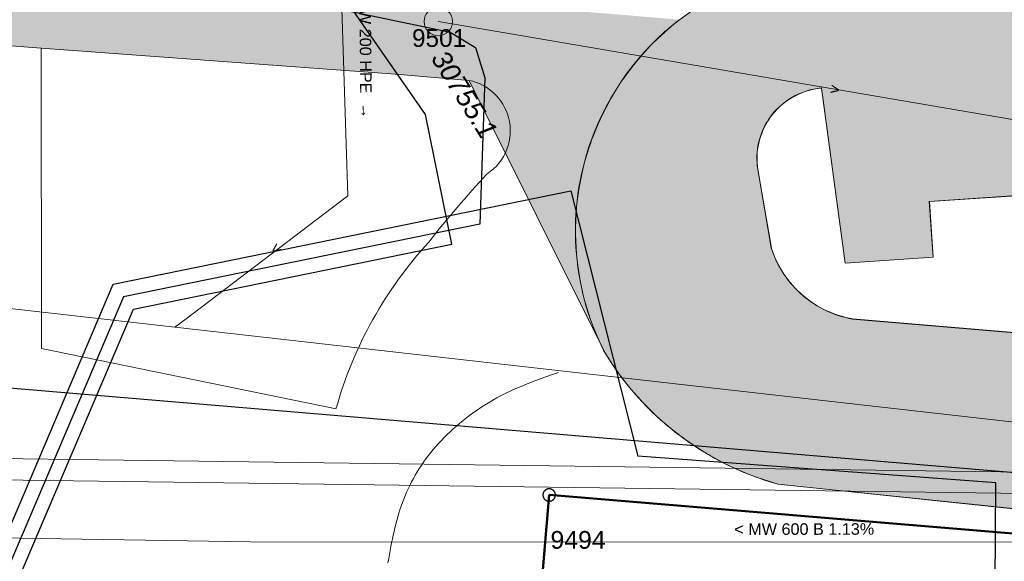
# Model space of a CAD drawing. Header units: metres. Extents: x 2643011 to 2643179, y 1217594 to 1217713.
# Tile 57 of 60: x 2643136 to 2643163, y 1217680 to 1217696. Entities that reach past the tile are written whole.
import ezdxf

# ---------------------------------------------------------------- set-up
doc = ezdxf.new("R2010")
doc.units = ezdxf.units.M
doc.linetypes.add('AUSGEZOGEN', pattern=[0])
for name, color, linetype in [('XR$1$_65371', 7, 'Continuous'), ('XR$1$_65374', 7, 'Continuous'), ('XR$1$_65377', 7, 'Continuous'), ('XR$1$_65382', 7, 'Continuous'), ('XR$1$_65384', 7, 'Continuous'), ('XR$1$_65385', 7, 'Continuous'), ('XR$1$_65387', 7, 'Continuous'), ('XR$1$_65388', 7, 'Continuous'), ('XR$1$_65390', 7, 'Continuous'), ('XR$1$_65391', 7, 'Continuous'), ('XR$1$_65393', 7, 'Continuous'), ('XR$1$_65394', 7, 'Continuous'), ('XR$1$_65397', 7, 'Continuous'), ('XR$1$_65399', 7, 'Continuous'), ('XR$1$_65400', 7, 'Continuous'), ('XR$1$_65403', 7, 'Continuous'), ('XR$1$_65405', 7, 'Continuous'), ('XR$1$_65411', 7, 'Continuous'), ('XR$1$_65413', 7, 'Continuous'), ('XR$1$_65414', 7, 'Continuous'), ('XR$1$_65415', 7, 'Continuous')]:
    doc.layers.add(name, color=color, linetype=linetype)
doc.styles.add('ARIAL', font='arial.ttf')

# ---------------------------------------------------------------- blocks, each defined once
blk = doc.blocks.new('COMPLEXOBJECT_2')
at = {"layer": 'XR$1$_65393', "color": 6, "linetype": 'AUSGEZOGEN', "lineweight": 20, "transparency": 33554687}
for start, end in [(90, 270), (270, 90)]:
    blk.add_arc((2643147.329, 1217695.705), 0.4, start, end, dxfattribs=at)

msp = doc.modelspace()

# ---------------------------------------------------------------- hatches: boundary and pattern name
at = {"layer": 'XR$1$_65414', "linetype": 'AUSGEZOGEN', "lineweight": 20, "true_color": 0xf0f0ea, "transparency": 33554687}
h = msp.add_hatch(color=7, dxfattribs=at)
h.paths.add_polyline_path([(2643112.595, 1217706.467), (2643109.146, 1217709.993), (2643109.118, 1217710.097), (2643109.089, 1217710.202), (2643109.061, 1217710.306), (2643109.032, 1217710.41), (2643109.002, 1217710.514), (2643108.973, 1217710.618), (2643108.943, 1217710.721), (2643108.913, 1217710.825), (2643108.882, 1217710.929), (2643108.852, 1217711.032), (2643108.821, 1217711.136), (2643108.789, 1217711.239), (2643108.758, 1217711.343), (2643108.726, 1217711.446), (2643108.694, 1217711.549), (2643108.661, 1217711.652), (2643108.629, 1217711.755), (2643108.596, 1217711.858), (2643108.562, 1217711.961), (2643108.529, 1217712.064), (2643108.495, 1217712.166), (2643108.461, 1217712.269), (2643108.427, 1217712.371), (2643108.392, 1217712.473), (2643108.357, 1217712.576), (2643108.322, 1217712.678), (2643108.286, 1217712.78), (2643108.251, 1217712.882), (2643108.214, 1217712.984), (2643108.178, 1217713.085), (2643108.142, 1217713.187), (2643106.079, 1217713.187), (2643106.131, 1217713.053), (2643106.181, 1217712.918), (2643106.231, 1217712.783), (2643106.28, 1217712.648), (2643106.329, 1217712.512), (2643106.377, 1217712.376), (2643106.424, 1217712.24), (2643106.47, 1217712.104), (2643106.516, 1217711.968), (2643106.561, 1217711.831), (2643106.606, 1217711.694), (2643106.65, 1217711.557), (2643106.693, 1217711.42), (2643106.735, 1217711.282), (2643106.777, 1217711.144), (2643106.818, 1217711.006), (2643106.858, 1217710.868), (2643106.898, 1217710.73), (2643106.937, 1217710.591), (2643106.975, 1217710.453), (2643107.013, 1217710.314), (2643107.049, 1217710.175), (2643107.086, 1217710.035), (2643107.121, 1217709.896), (2643107.156, 1217709.756), (2643107.19, 1217709.616), (2643107.223, 1217709.476), (2643107.256, 1217709.336), (2643107.288, 1217709.196), (2643107.319, 1217709.055), (2643107.349, 1217708.914), (2643107.366, 1217708.859), (2643107.38, 1217708.802), (2643107.393, 1217708.746), (2643107.405, 1217708.689), (2643107.415, 1217708.631), (2643107.423, 1217708.574), (2643107.43, 1217708.516), (2643107.436, 1217708.458), (2643107.439, 1217708.4), (2643107.441, 1217708.342), (2643107.442, 1217708.284), (2643107.441, 1217708.226), (2643107.438, 1217708.167), (2643107.434, 1217708.109), (2643107.428, 1217708.052), (2643107.421, 1217707.994), (2643107.412, 1217707.936), (2643107.401, 1217707.879), (2643107.389, 1217707.822), (2643107.375, 1217707.766), (2643107.36, 1217707.71), (2643107.343, 1217707.654), (2643107.325, 1217707.599), (2643107.305, 1217707.544), (2643107.284, 1217707.49), (2643107.262, 1217707.436), (2643107.237, 1217707.383), (2643107.212, 1217707.331), (2643107.185, 1217707.28), (2643107.156, 1217707.229), (2643107.127, 1217707.179), (2643107.094, 1217707.127), (2643107.06, 1217707.077), (2643107.025, 1217707.028), (2643106.988, 1217706.979), (2643106.95, 1217706.932), (2643106.91, 1217706.886), (2643106.87, 1217706.841), (2643106.827, 1217706.797), (2643106.784, 1217706.754), (2643106.74, 1217706.713), (2643106.694, 1217706.673), (2643106.647, 1217706.634), (2643106.599, 1217706.597), (2643106.55, 1217706.561), (2643106.5, 1217706.526), (2643106.449, 1217706.493), (2643106.398, 1217706.461), (2643106.345, 1217706.431), (2643106.291, 1217706.402), (2643106.237, 1217706.375), (2643106.182, 1217706.349), (2643106.126, 1217706.325), (2643106.07, 1217706.303), (2643106.012, 1217706.282), (2643105.955, 1217706.263), (2643105.897, 1217706.245), (2643105.838, 1217706.229), (2643105.779, 1217706.215), (2643105.719, 1217706.203), (2643105.66, 1217706.192), (2643105.599, 1217706.183), (2643103.921, 1217706.209), (2643088.617, 1217707.217), (2643067.789, 1217708.723), (2643066.824, 1217708.792), (2643066.794, 1217708.797), (2643066.764, 1217708.803), (2643066.735, 1217708.809), (2643066.705, 1217708.815), (2643066.675, 1217708.823), (2643066.646, 1217708.83), (2643066.617, 1217708.838), (2643066.587, 1217708.847), (2643066.558, 1217708.857), (2643066.53, 1217708.867), (2643066.501, 1217708.877), (2643066.473, 1217708.888), (2643066.445, 1217708.9), (2643066.417, 1217708.912), (2643066.389, 1217708.924), (2643066.362, 1217708.937), (2643066.334, 1217708.951), (2643066.307, 1217708.965), (2643066.281, 1217708.98), (2643066.254, 1217708.995), (2643066.228, 1217709.01), (2643066.202, 1217709.027), (2643066.177, 1217709.043), (2643066.152, 1217709.06), (2643066.127, 1217709.078), (2643066.102, 1217709.096), (2643066.078, 1217709.114), (2643066.054, 1217709.133), (2643066.031, 1217709.153), (2643066.008, 1217709.172), (2643065.985, 1217709.193), (2643065.963, 1217709.213), (2643065.942, 1217709.234), (2643065.92, 1217709.255), (2643065.899, 1217709.277), (2643065.879, 1217709.299), (2643065.859, 1217709.322), (2643065.839, 1217709.345), (2643065.82, 1217709.368), (2643065.801, 1217709.392), (2643065.783, 1217709.415), (2643065.765, 1217709.44), (2643065.748, 1217709.464), (2643065.731, 1217709.489), (2643065.715, 1217709.515), (2643065.699, 1217709.54), (2643065.683, 1217709.566), (2643065.668, 1217709.592), (2643065.654, 1217709.619), (2643065.64, 1217709.645), (2643065.626, 1217709.672), (2643065.613, 1217709.699), (2643065.601, 1217709.727), (2643065.589, 1217709.755), (2643065.577, 1217709.782), (2643065.567, 1217709.811), (2643065.556, 1217709.839), (2643065.546, 1217709.867), (2643065.537, 1217709.896), (2643065.528, 1217709.925), (2643065.52, 1217709.954), (2643065.513, 1217709.983), (2643064.706, 1217713.187), (2643062.711, 1217713.187), (2643067.808, 1217691.331), (2643070.883, 1217695.785), (2643070.9, 1217695.813), (2643070.916, 1217695.84), (2643070.933, 1217695.867), (2643070.949, 1217695.895), (2643070.966, 1217695.922), (2643070.983, 1217695.949), (2643071, 1217695.976), (2643071.017, 1217696.003), (2643071.034, 1217696.03), (2643071.052, 1217696.056), (2643071.069, 1217696.083), (2643071.087, 1217696.11), (2643071.105, 1217696.136), (2643071.123, 1217696.163), (2643071.141, 1217696.189), (2643071.159, 1217696.215), (2643071.177, 1217696.241), (2643071.195, 1217696.267), (2643071.214, 1217696.293), (2643071.232, 1217696.319), (2643071.251, 1217696.345), (2643071.27, 1217696.371), (2643071.289, 1217696.397), (2643071.308, 1217696.422), (2643071.327, 1217696.448), (2643071.347, 1217696.473), (2643071.366, 1217696.498), (2643071.386, 1217696.524), (2643071.405, 1217696.549), (2643071.425, 1217696.574), (2643071.445, 1217696.599), (2643076.123, 1217700.895), (2643081.402, 1217703.894), (2643084.246, 1217705.501), (2643088.485, 1217705.222), (2643105.074, 1217704.171), (2643105.195, 1217704.158), (2643105.315, 1217704.145), (2643105.435, 1217704.132), (2643105.556, 1217704.117), (2643105.676, 1217704.103), (2643105.796, 1217704.088), (2643105.916, 1217704.073), (2643106.037, 1217704.058), (2643106.157, 1217704.042), (2643106.277, 1217704.025), (2643106.397, 1217704.008), (2643106.517, 1217703.991), (2643106.637, 1217703.974), (2643106.756, 1217703.956), (2643106.876, 1217703.938), (2643106.996, 1217703.919), (2643107.115, 1217703.9), (2643107.235, 1217703.881), (2643107.355, 1217703.861), (2643107.474, 1217703.84), (2643107.593, 1217703.82), (2643107.713, 1217703.799), (2643107.832, 1217703.778), (2643107.951, 1217703.756), (2643108.07, 1217703.734), (2643108.189, 1217703.711), (2643108.308, 1217703.688), (2643108.427, 1217703.665), (2643108.546, 1217703.641), (2643108.665, 1217703.617), (2643108.783, 1217703.593), (2643108.925, 1217703.563), (2643109.066, 1217703.533), (2643109.207, 1217703.503), (2643109.348, 1217703.472), (2643109.489, 1217703.44), (2643109.63, 1217703.408), (2643109.77, 1217703.375), (2643109.911, 1217703.341), (2643110.051, 1217703.308), (2643110.191, 1217703.273), (2643110.331, 1217703.238), (2643110.471, 1217703.203), (2643110.611, 1217703.167), (2643110.751, 1217703.13), (2643110.89, 1217703.093), (2643111.03, 1217703.055), (2643111.169, 1217703.017), (2643111.308, 1217702.978), (2643111.447, 1217702.939), (2643111.586, 1217702.899), (2643111.724, 1217702.859), (2643111.863, 1217702.818), (2643112.001, 1217702.777), (2643112.139, 1217702.735), (2643112.277, 1217702.692), (2643112.415, 1217702.649), (2643112.553, 1217702.606), (2643112.69, 1217702.562), (2643112.827, 1217702.517), (2643112.965, 1217702.472), (2643113.102, 1217702.426), (2643125.52, 1217696.982), (2643125.597, 1217696.943), (2643125.675, 1217696.904), (2643125.752, 1217696.866), (2643125.83, 1217696.828), (2643125.908, 1217696.791), (2643125.986, 1217696.754), (2643126.064, 1217696.717), (2643126.143, 1217696.681), (2643126.222, 1217696.645), (2643126.301, 1217696.61), (2643126.38, 1217696.575), (2643126.459, 1217696.54), (2643126.539, 1217696.506), (2643126.618, 1217696.473), (2643126.698, 1217696.439), (2643126.778, 1217696.407), (2643126.858, 1217696.374), (2643126.939, 1217696.342), (2643127.019, 1217696.311), (2643127.1, 1217696.279), (2643127.181, 1217696.249), (2643127.262, 1217696.218), (2643127.343, 1217696.189), (2643127.424, 1217696.159), (2643127.506, 1217696.13), (2643127.588, 1217696.102), (2643127.669, 1217696.073), (2643127.751, 1217696.046), (2643127.833, 1217696.019), (2643127.916, 1217695.992), (2643127.998, 1217695.965), (2643128.063, 1217695.945), (2643128.129, 1217695.924), (2643128.195, 1217695.904), (2643128.26, 1217695.884), (2643128.326, 1217695.865), (2643128.392, 1217695.845), (2643128.458, 1217695.826), (2643128.524, 1217695.808), (2643128.59, 1217695.789), (2643128.657, 1217695.771), (2643128.723, 1217695.753), (2643128.789, 1217695.736), (2643128.856, 1217695.718), (2643128.922, 1217695.701), (2643128.989, 1217695.685), (2643129.056, 1217695.668), (2643129.122, 1217695.652), (2643129.189, 1217695.636), (2643129.256, 1217695.62), (2643129.323, 1217695.605), (2643129.39, 1217695.59), (2643129.457, 1217695.575), (2643129.524, 1217695.561), (2643129.591, 1217695.546), (2643129.658, 1217695.532), (2643129.726, 1217695.519), (2643129.793, 1217695.505), (2643129.861, 1217695.492), (2643129.928, 1217695.479), (2643129.996, 1217695.467), (2643130.063, 1217695.455), (2643136.143, 1217694.95), (2643146.247, 1217694.213), (2643148.198, 1217694.045), (2643151.987, 1217686.434), (2643151.902, 1217686.61), (2643151.821, 1217686.788), (2643151.745, 1217686.968), (2643151.673, 1217687.15), (2643151.607, 1217687.334), (2643151.545, 1217687.52), (2643151.488, 1217687.707), (2643151.436, 1217687.895), (2643151.389, 1217688.085), (2643151.347, 1217688.276), (2643151.309, 1217688.468), (2643151.277, 1217688.661), (2643151.25, 1217688.855), (2643151.228, 1217689.049), (2643151.211, 1217689.244), (2643151.199, 1217689.439), (2643151.192, 1217689.635), (2643151.19, 1217689.83), (2643151.193, 1217690.026), (2643151.201, 1217690.221), (2643151.215, 1217690.417), (2643151.233, 1217690.611), (2643151.257, 1217690.805), (2643151.286, 1217690.999), (2643151.319, 1217691.192), (2643151.358, 1217691.383), (2643151.401, 1217691.574), (2643151.45, 1217691.764), (2643151.503, 1217691.952), (2643151.562, 1217692.138), (2643151.625, 1217692.324), (2643151.673, 1217692.454), (2643151.723, 1217692.583), (2643151.775, 1217692.711), (2643151.83, 1217692.839), (2643151.887, 1217692.965), (2643151.947, 1217693.09), (2643152.009, 1217693.215), (2643152.073, 1217693.338), (2643152.139, 1217693.459), (2643152.208, 1217693.58), (2643152.278, 1217693.699), (2643152.351, 1217693.817), (2643152.426, 1217693.934), (2643152.504, 1217694.049), (2643152.583, 1217694.163), (2643152.664, 1217694.275), (2643152.748, 1217694.386), (2643152.834, 1217694.495), (2643152.921, 1217694.602), (2643153.011, 1217694.708), (2643153.102, 1217694.813), (2643153.195, 1217694.915), (2643153.291, 1217695.016), (2643153.388, 1217695.115), (2643153.487, 1217695.212), (2643153.587, 1217695.308), (2643153.69, 1217695.401), (2643153.794, 1217695.493), (2643153.899, 1217695.582), (2643154.007, 1217695.67), (2643154.116, 1217695.756), (2643146.263, 1217696.413), (2643130.477, 1217697.624), (2643130.442, 1217697.629), (2643130.408, 1217697.635), (2643130.373, 1217697.64), (2643130.339, 1217697.646), (2643130.304, 1217697.652), (2643130.27, 1217697.658), (2643130.235, 1217697.664), (2643130.201, 1217697.67), (2643130.167, 1217697.676), (2643130.132, 1217697.683), (2643130.098, 1217697.689), (2643130.064, 1217697.696), (2643130.03, 1217697.703), (2643129.995, 1217697.71), (2643129.961, 1217697.717), (2643129.927, 1217697.724), (2643129.893, 1217697.731), (2643129.859, 1217697.739), (2643129.825, 1217697.746), (2643129.79, 1217697.754), (2643129.756, 1217697.762), (2643129.722, 1217697.77), (2643129.688, 1217697.778), (2643129.654, 1217697.786), (2643129.621, 1217697.794), (2643129.587, 1217697.802), (2643129.553, 1217697.811), (2643129.519, 1217697.82), (2643129.485, 1217697.828), (2643129.451, 1217697.837), (2643129.418, 1217697.846), (2643129.372, 1217697.858), (2643129.326, 1217697.871), (2643129.28, 1217697.884), (2643129.234, 1217697.896), (2643129.189, 1217697.91), (2643129.143, 1217697.923), (2643129.098, 1217697.936), (2643129.052, 1217697.95), (2643129.007, 1217697.964), (2643128.961, 1217697.978), (2643128.916, 1217697.993), (2643128.871, 1217698.007), (2643128.826, 1217698.022), (2643128.781, 1217698.037), (2643128.736, 1217698.052), (2643128.691, 1217698.067), (2643128.646, 1217698.083), (2643128.601, 1217698.099), (2643128.556, 1217698.115), (2643128.512, 1217698.131), (2643128.467, 1217698.147), (2643128.423, 1217698.164), (2643128.378, 1217698.181), (2643128.334, 1217698.198), (2643128.29, 1217698.215), (2643128.245, 1217698.232), (2643128.201, 1217698.25), (2643128.157, 1217698.268), (2643128.113, 1217698.286), (2643128.07, 1217698.304), (2643128.026, 1217698.322), (2643116.438, 1217703.354)])
h.paths.add_polyline_path([(2643078.133, 1217705.425), (2643078.145, 1217705.388), (2643078.157, 1217705.345), (2643078.167, 1217705.301), (2643078.174, 1217705.258), (2643078.18, 1217705.213), (2643078.183, 1217705.169), (2643078.185, 1217705.125), (2643078.184, 1217705.08), (2643078.181, 1217705.036), (2643078.176, 1217704.992), (2643078.169, 1217704.948), (2643078.16, 1217704.904), (2643078.149, 1217704.861), (2643078.135, 1217704.819), (2643078.12, 1217704.777), (2643078.103, 1217704.736), (2643078.084, 1217704.696), (2643078.063, 1217704.657), (2643078.04, 1217704.619), (2643078.015, 1217704.582), (2643077.989, 1217704.546), (2643077.961, 1217704.511), (2643077.931, 1217704.478), (2643077.9, 1217704.447), (2643077.868, 1217704.416), (2643077.834, 1217704.388), (2643077.798, 1217704.361), (2643077.762, 1217704.336), (2643077.724, 1217704.312), (2643077.685, 1217704.29), (2643077.645, 1217704.271), (2643077.604, 1217704.253), (2643073.89, 1217701.647), (2643070.053, 1217698.267), (2643070.018, 1217698.236), (2643069.982, 1217698.206), (2643069.945, 1217698.178), (2643069.906, 1217698.151), (2643069.867, 1217698.126), (2643069.826, 1217698.102), (2643069.785, 1217698.08), (2643069.743, 1217698.06), (2643069.7, 1217698.042), (2643069.657, 1217698.025), (2643069.612, 1217698.01), (2643069.567, 1217697.996), (2643069.522, 1217697.985), (2643069.476, 1217697.975), (2643069.43, 1217697.967), (2643069.384, 1217697.961), (2643069.337, 1217697.956), (2643069.291, 1217697.954), (2643069.244, 1217697.954), (2643069.197, 1217697.955), (2643069.151, 1217697.958), (2643069.104, 1217697.963), (2643069.058, 1217697.97), (2643069.012, 1217697.979), (2643068.966, 1217697.989), (2643068.921, 1217698.002), (2643068.877, 1217698.016), (2643068.833, 1217698.032), (2643068.789, 1217698.049), (2643068.747, 1217698.069), (2643068.705, 1217698.09), (2643068.678, 1217698.105), (2643068.651, 1217698.12), (2643068.624, 1217698.137), (2643068.598, 1217698.154), (2643068.572, 1217698.171), (2643068.547, 1217698.19), (2643068.523, 1217698.209), (2643068.498, 1217698.229), (2643068.475, 1217698.249), (2643068.452, 1217698.27), (2643068.429, 1217698.292), (2643068.407, 1217698.314), (2643068.386, 1217698.337), (2643068.365, 1217698.36), (2643068.345, 1217698.384), (2643068.326, 1217698.409), (2643068.307, 1217698.434), (2643068.289, 1217698.459), (2643068.272, 1217698.485), (2643068.255, 1217698.511), (2643068.239, 1217698.538), (2643068.224, 1217698.565), (2643068.209, 1217698.593), (2643068.196, 1217698.621), (2643068.183, 1217698.649), (2643068.17, 1217698.678), (2643068.159, 1217698.707), (2643068.148, 1217698.736), (2643068.138, 1217698.766), (2643068.129, 1217698.796), (2643068.121, 1217698.826), (2643066.448, 1217705.631), (2643066.445, 1217705.655), (2643066.443, 1217705.679), (2643066.442, 1217705.702), (2643066.441, 1217705.726), (2643066.441, 1217705.75), (2643066.441, 1217705.774), (2643066.442, 1217705.798), (2643066.444, 1217705.822), (2643066.446, 1217705.846), (2643066.448, 1217705.87), (2643066.451, 1217705.893), (2643066.455, 1217705.917), (2643066.459, 1217705.94), (2643066.464, 1217705.964), (2643066.469, 1217705.987), (2643066.475, 1217706.01), (2643066.481, 1217706.034), (2643066.488, 1217706.056), (2643066.495, 1217706.079), (2643066.503, 1217706.102), (2643066.512, 1217706.124), (2643066.521, 1217706.146), (2643066.53, 1217706.168), (2643066.54, 1217706.19), (2643066.55, 1217706.212), (2643066.561, 1217706.233), (2643066.573, 1217706.254), (2643066.585, 1217706.274), (2643066.597, 1217706.295), (2643066.61, 1217706.315), (2643066.623, 1217706.335), (2643066.643, 1217706.362), (2643066.663, 1217706.388), (2643066.683, 1217706.414), (2643066.705, 1217706.439), (2643066.727, 1217706.463), (2643066.751, 1217706.486), (2643066.775, 1217706.509), (2643066.799, 1217706.531), (2643066.825, 1217706.552), (2643066.851, 1217706.573), (2643066.877, 1217706.592), (2643066.904, 1217706.611), (2643066.932, 1217706.629), (2643066.961, 1217706.646), (2643066.989, 1217706.662), (2643067.019, 1217706.677), (2643067.049, 1217706.691), (2643067.079, 1217706.704), (2643067.11, 1217706.716), (2643067.141, 1217706.727), (2643067.172, 1217706.738), (2643067.204, 1217706.747), (2643067.236, 1217706.755), (2643067.268, 1217706.762), (2643067.301, 1217706.768), (2643067.333, 1217706.773), (2643067.366, 1217706.777), (2643067.399, 1217706.78), (2643067.432, 1217706.782), (2643067.465, 1217706.783), (2643067.498, 1217706.783), (2643077.234, 1217706.055), (2643077.274, 1217706.054), (2643077.313, 1217706.052), (2643077.351, 1217706.049), (2643077.39, 1217706.044), (2643077.429, 1217706.037), (2643077.467, 1217706.029), (2643077.505, 1217706.019), (2643077.542, 1217706.007), (2643077.579, 1217705.994), (2643077.615, 1217705.98), (2643077.651, 1217705.963), (2643077.686, 1217705.946), (2643077.72, 1217705.927), (2643077.753, 1217705.907), (2643077.785, 1217705.885), (2643077.817, 1217705.862), (2643077.848, 1217705.837), (2643077.877, 1217705.812), (2643077.905, 1217705.785), (2643077.933, 1217705.757), (2643077.959, 1217705.728), (2643077.984, 1217705.698), (2643078.007, 1217705.666), (2643078.029, 1217705.634), (2643078.05, 1217705.601), (2643078.07, 1217705.567), (2643078.088, 1217705.533), (2643078.104, 1217705.497), (2643078.119, 1217705.461)], flags=16)
h = msp.add_hatch(color=7, dxfattribs=at)
h.paths.add_polyline_path([(2643156.704, 1217689.347), (2643156.712, 1217689.323), (2643156.712, 1217689.322), (2643156.707, 1217689.327)], flags=16)
h.paths.add_polyline_path([(2643156.72, 1217689.296), (2643156.712, 1217689.323), (2643156.332, 1217691.527), (2643156.336, 1217691.501), (2643156.326, 1217691.542), (2643156.331, 1217691.537), (2643156.328, 1217691.55), (2643156.322, 1217691.599), (2643156.317, 1217691.648), (2643156.312, 1217691.697), (2643156.309, 1217691.747), (2643156.308, 1217691.796), (2643156.307, 1217691.846), (2643156.308, 1217691.895), (2643156.31, 1217691.944), (2643156.313, 1217691.994), (2643156.318, 1217692.043), (2643156.323, 1217692.092), (2643156.33, 1217692.141), (2643156.338, 1217692.19), (2643156.347, 1217692.239), (2643156.358, 1217692.287), (2643156.37, 1217692.335), (2643156.382, 1217692.383), (2643156.396, 1217692.43), (2643156.412, 1217692.477), (2643156.428, 1217692.524), (2643156.445, 1217692.57), (2643156.464, 1217692.616), (2643156.484, 1217692.661), (2643156.505, 1217692.706), (2643156.527, 1217692.75), (2643156.55, 1217692.794), (2643156.574, 1217692.837), (2643156.599, 1217692.88), (2643156.625, 1217692.922), (2643156.653, 1217692.963), (2643156.685, 1217693.01), (2643156.719, 1217693.056), (2643156.755, 1217693.1), (2643156.791, 1217693.144), (2643156.829, 1217693.187), (2643156.868, 1217693.229), (2643156.908, 1217693.269), (2643156.949, 1217693.308), (2643156.991, 1217693.347), (2643157.035, 1217693.383), (2643157.079, 1217693.419), (2643157.125, 1217693.454), (2643157.171, 1217693.487), (2643157.219, 1217693.518), (2643157.267, 1217693.549), (2643157.316, 1217693.578), (2643157.366, 1217693.605), (2643157.416, 1217693.631), (2643157.468, 1217693.656), (2643157.52, 1217693.679), (2643157.573, 1217693.701), (2643157.626, 1217693.721), (2643157.68, 1217693.74), (2643157.734, 1217693.757), (2643157.789, 1217693.773), (2643157.844, 1217693.787), (2643157.9, 1217693.799), (2643157.956, 1217693.81), (2643158.012, 1217693.819), (2643158.068, 1217693.827), (2643158.125, 1217693.833), (2643158.791, 1217688.901), (2643161.264, 1217689.068), (2643161.158, 1217690.635), (2643163.6, 1217690.801), (2643163.511, 1217692.123), (2643165.78, 1217692.413), (2643165.603, 1217693.906), (2643168.123, 1217694.135), (2643167.953, 1217695.55), (2643170.487, 1217695.956), (2643170.387, 1217697.33), (2643172.758, 1217697.592), (2643172.508, 1217699.195), (2643174.971, 1217699.42), (2643174.226, 1217705.622), (2643174.264, 1217705.656), (2643174.302, 1217705.689), (2643174.342, 1217705.721), (2643174.382, 1217705.752), (2643174.423, 1217705.782), (2643174.465, 1217705.811), (2643174.508, 1217705.838), (2643174.551, 1217705.865), (2643174.595, 1217705.89), (2643174.64, 1217705.914), (2643174.686, 1217705.936), (2643174.732, 1217705.957), (2643174.778, 1217705.978), (2643174.825, 1217705.996), (2643174.873, 1217706.014), (2643174.921, 1217706.03), (2643174.97, 1217706.045), (2643175.019, 1217706.058), (2643175.068, 1217706.07), (2643175.118, 1217706.081), (2643175.168, 1217706.09), (2643175.218, 1217706.098), (2643175.268, 1217706.105), (2643175.319, 1217706.11), (2643175.369, 1217706.114), (2643175.42, 1217706.117), (2643175.471, 1217706.118), (2643175.521, 1217706.117), (2643175.572, 1217706.115), (2643175.623, 1217706.112), (2643175.673, 1217706.108), (2643175.712, 1217706.103), (2643175.751, 1217706.098), (2643175.79, 1217706.092), (2643175.828, 1217706.085), (2643175.866, 1217706.077), (2643175.904, 1217706.069), (2643175.942, 1217706.059), (2643175.98, 1217706.049), (2643176.018, 1217706.038), (2643176.055, 1217706.026), (2643176.092, 1217706.014), (2643176.129, 1217706.001), (2643176.165, 1217705.987), (2643176.201, 1217705.972), (2643176.237, 1217705.956), (2643176.272, 1217705.94), (2643176.308, 1217705.923), (2643176.342, 1217705.905), (2643176.377, 1217705.886), (2643176.411, 1217705.867), (2643176.444, 1217705.847), (2643176.477, 1217705.826), (2643176.51, 1217705.805), (2643176.542, 1217705.783), (2643176.574, 1217705.76), (2643176.605, 1217705.736), (2643176.636, 1217705.712), (2643176.666, 1217705.687), (2643176.696, 1217705.662), (2643176.725, 1217705.636), (2643176.754, 1217705.609), (2643176.754, 1217705.645), (2643172.415, 1217711.397), (2643172.43, 1217711.36), (2643172.444, 1217711.322), (2643172.458, 1217711.283), (2643172.471, 1217711.245), (2643172.483, 1217711.206), (2643172.495, 1217711.167), (2643172.506, 1217711.128), (2643172.516, 1217711.089), (2643172.525, 1217711.049), (2643172.534, 1217711.01), (2643172.542, 1217710.97), (2643172.549, 1217710.93), (2643172.556, 1217710.89), (2643172.562, 1217710.85), (2643172.567, 1217710.81), (2643172.572, 1217710.769), (2643172.575, 1217710.729), (2643172.579, 1217710.689), (2643172.581, 1217710.648), (2643172.583, 1217710.607), (2643172.584, 1217710.567), (2643172.584, 1217710.526), (2643172.583, 1217710.486), (2643172.582, 1217710.445), (2643172.58, 1217710.405), (2643172.577, 1217710.364), (2643172.574, 1217710.324), (2643172.57, 1217710.283), (2643172.565, 1217710.243), (2643172.56, 1217710.203), (2643172.553, 1217710.163), (2643172.544, 1217710.11), (2643172.533, 1217710.058), (2643172.522, 1217710.006), (2643172.509, 1217709.954), (2643172.494, 1217709.902), (2643172.479, 1217709.851), (2643172.462, 1217709.8), (2643172.444, 1217709.75), (2643172.425, 1217709.7), (2643172.405, 1217709.651), (2643172.384, 1217709.602), (2643172.361, 1217709.553), (2643172.338, 1217709.505), (2643172.313, 1217709.458), (2643172.287, 1217709.411), (2643172.26, 1217709.365), (2643172.232, 1217709.319), (2643172.203, 1217709.274), (2643172.173, 1217709.23), (2643172.141, 1217709.187), (2643172.109, 1217709.144), (2643172.076, 1217709.102), (2643172.042, 1217709.061), (2643172.007, 1217709.021), (2643171.971, 1217708.982), (2643171.934, 1217708.943), (2643171.896, 1217708.905), (2643171.857, 1217708.868), (2643171.818, 1217708.833), (2643171.777, 1217708.798), (2643171.736, 1217708.764), (2643166.202, 1217711.138), (2643151.346, 1217700.066), (2643156.821, 1217697.724), (2643154.121, 1217695.751), (2643154.012, 1217695.665), (2643153.904, 1217695.577), (2643153.799, 1217695.487), (2643153.695, 1217695.396), (2643153.592, 1217695.302), (2643153.491, 1217695.207), (2643153.393, 1217695.11), (2643153.296, 1217695.011), (2643153.2, 1217694.91), (2643153.107, 1217694.807), (2643153.015, 1217694.703), (2643152.926, 1217694.597), (2643152.838, 1217694.49), (2643152.753, 1217694.38), (2643152.669, 1217694.27), (2643152.588, 1217694.157), (2643152.508, 1217694.044), (2643152.431, 1217693.929), (2643152.356, 1217693.812), (2643152.283, 1217693.694), (2643152.212, 1217693.575), (2643152.144, 1217693.454), (2643152.077, 1217693.332), (2643152.013, 1217693.209), (2643151.952, 1217693.085), (2643151.892, 1217692.96), (2643151.835, 1217692.834), (2643151.78, 1217692.706), (2643151.728, 1217692.578), (2643151.677, 1217692.449), (2643151.63, 1217692.318), (2643151.567, 1217692.134), (2643151.508, 1217691.948), (2643151.455, 1217691.76), (2643151.406, 1217691.572), (2643151.363, 1217691.382), (2643151.324, 1217691.19), (2643151.291, 1217690.998), (2643151.262, 1217690.806), (2643151.238, 1217690.612), (2643151.219, 1217690.418), (2643151.206, 1217690.224), (2643151.197, 1217690.029), (2643151.194, 1217689.834), (2643151.195, 1217689.639), (2643151.202, 1217689.444), (2643151.213, 1217689.249), (2643151.23, 1217689.055), (2643151.252, 1217688.861), (2643151.279, 1217688.668), (2643151.31, 1217688.476), (2643151.347, 1217688.285), (2643151.389, 1217688.094), (2643151.435, 1217687.905), (2643151.487, 1217687.717), (2643151.543, 1217687.53), (2643151.604, 1217687.345), (2643151.67, 1217687.161), (2643151.741, 1217686.98), (2643151.816, 1217686.8), (2643151.896, 1217686.622), (2643151.981, 1217686.447), (2643152.029, 1217686.365), (2643152.079, 1217686.285), (2643152.129, 1217686.205), (2643152.181, 1217686.125), (2643152.233, 1217686.046), (2643152.286, 1217685.968), (2643152.34, 1217685.89), (2643152.395, 1217685.813), (2643152.45, 1217685.737), (2643152.507, 1217685.661), (2643152.565, 1217685.586), (2643152.623, 1217685.511), (2643152.682, 1217685.438), (2643152.742, 1217685.364), (2643152.803, 1217685.292), (2643152.864, 1217685.22), (2643152.927, 1217685.149), (2643152.99, 1217685.079), (2643153.054, 1217685.009), (2643153.119, 1217684.94), (2643153.185, 1217684.872), (2643153.251, 1217684.805), (2643153.318, 1217684.738), (2643153.386, 1217684.672), (2643153.455, 1217684.607), (2643153.524, 1217684.543), (2643153.594, 1217684.479), (2643153.665, 1217684.417), (2643153.737, 1217684.355), (2643153.809, 1217684.294), (2643153.882, 1217684.233), (2643153.968, 1217684.164), (2643154.055, 1217684.096), (2643154.142, 1217684.03), (2643154.231, 1217683.964), (2643154.321, 1217683.9), (2643154.411, 1217683.836), (2643154.502, 1217683.774), (2643154.594, 1217683.714), (2643154.687, 1217683.654), (2643154.781, 1217683.596), (2643154.875, 1217683.538), (2643154.97, 1217683.483), (2643155.066, 1217683.428), (2643155.162, 1217683.375), (2643155.26, 1217683.323), (2643155.358, 1217683.272), (2643155.456, 1217683.222), (2643155.555, 1217683.174), (2643155.655, 1217683.127), (2643155.756, 1217683.082), (2643155.857, 1217683.038), (2643155.958, 1217682.995), (2643156.061, 1217682.953), (2643156.163, 1217682.913), (2643156.267, 1217682.875), (2643156.37, 1217682.837), (2643156.475, 1217682.801), (2643156.579, 1217682.767), (2643156.684, 1217682.733), (2643156.79, 1217682.701), (2643156.896, 1217682.671), (2643168.25, 1217681.487), (2643171.132, 1217682.707), (2643172.122, 1217683.117), (2643173.497, 1217681.083), (2643176.754, 1217683.571), (2643176.754, 1217696.818), (2643174.597, 1217696.535), (2643174.767, 1217695.241), (2643172.175, 1217694.901), (2643172.401, 1217693.375), (2643169.863, 1217693.179), (2643170.671, 1217688.07), (2643170.648, 1217688.017), (2643170.624, 1217687.965), (2643170.598, 1217687.914), (2643170.572, 1217687.863), (2643170.544, 1217687.813), (2643170.516, 1217687.764), (2643170.486, 1217687.715), (2643170.455, 1217687.667), (2643170.423, 1217687.619), (2643170.39, 1217687.573), (2643170.355, 1217687.527), (2643170.32, 1217687.482), (2643170.284, 1217687.437), (2643170.246, 1217687.394), (2643170.208, 1217687.352), (2643170.169, 1217687.31), (2643170.129, 1217687.269), (2643170.088, 1217687.229), (2643170.046, 1217687.19), (2643170.003, 1217687.153), (2643169.959, 1217687.116), (2643169.914, 1217687.08), (2643169.869, 1217687.045), (2643169.823, 1217687.011), (2643169.776, 1217686.978), (2643169.728, 1217686.947), (2643169.68, 1217686.916), (2643169.631, 1217686.887), (2643169.581, 1217686.859), (2643169.53, 1217686.831), (2643169.479, 1217686.805), (2643169.438, 1217686.785), (2643169.397, 1217686.766), (2643169.355, 1217686.748), (2643169.312, 1217686.73), (2643169.27, 1217686.713), (2643169.227, 1217686.697), (2643169.183, 1217686.682), (2643169.14, 1217686.667), (2643169.096, 1217686.653), (2643169.052, 1217686.64), (2643169.008, 1217686.628), (2643168.963, 1217686.617), (2643168.919, 1217686.606), (2643168.874, 1217686.597), (2643168.829, 1217686.588), (2643168.784, 1217686.58), (2643168.738, 1217686.573), (2643168.693, 1217686.566), (2643168.647, 1217686.561), (2643168.602, 1217686.556), (2643168.556, 1217686.552), (2643168.51, 1217686.549), (2643168.464, 1217686.547), (2643168.419, 1217686.546), (2643168.373, 1217686.545), (2643168.327, 1217686.545), (2643168.281, 1217686.547), (2643168.235, 1217686.549), (2643168.189, 1217686.551), (2643168.144, 1217686.555), (2643168.098, 1217686.56), (2643158.995, 1217687.326), (2643158.945, 1217687.335), (2643158.896, 1217687.345), (2643158.847, 1217687.356), (2643158.798, 1217687.367), (2643158.75, 1217687.38), (2643158.701, 1217687.393), (2643158.653, 1217687.407), (2643158.605, 1217687.422), (2643158.558, 1217687.438), (2643158.51, 1217687.455), (2643158.463, 1217687.472), (2643158.416, 1217687.49), (2643158.37, 1217687.509), (2643158.324, 1217687.529), (2643158.278, 1217687.55), (2643158.233, 1217687.571), (2643158.187, 1217687.593), (2643158.143, 1217687.616), (2643158.099, 1217687.64), (2643158.055, 1217687.664), (2643158.011, 1217687.689), (2643157.968, 1217687.715), (2643157.926, 1217687.742), (2643157.884, 1217687.769), (2643157.842, 1217687.797), (2643157.801, 1217687.826), (2643157.76, 1217687.856), (2643157.72, 1217687.886), (2643157.681, 1217687.917), (2643157.642, 1217687.948), (2643157.603, 1217687.98), (2643157.563, 1217688.015), (2643157.523, 1217688.051), (2643157.484, 1217688.088), (2643157.446, 1217688.125), (2643157.408, 1217688.163), (2643157.371, 1217688.202), (2643157.335, 1217688.241), (2643157.299, 1217688.281), (2643157.264, 1217688.321), (2643157.23, 1217688.362), (2643157.197, 1217688.404), (2643157.164, 1217688.447), (2643157.132, 1217688.49), (2643157.101, 1217688.533), (2643157.071, 1217688.577), (2643157.042, 1217688.622), (2643157.013, 1217688.667), (2643156.986, 1217688.713), (2643156.959, 1217688.759), (2643156.933, 1217688.806), (2643156.907, 1217688.853), (2643156.883, 1217688.901), (2643156.86, 1217688.949), (2643156.837, 1217688.997), (2643156.815, 1217689.046), (2643156.794, 1217689.095), (2643156.774, 1217689.145), (2643156.755, 1217689.195), (2643156.737, 1217689.245)])

# ---------------------------------------------------------------- linework, layer by layer
at = {"layer": 'XR$1$_65371', "color": 5, "linetype": 'AUSGEZOGEN', "lineweight": 20, "transparency": 33554687}
msp.add_lwpolyline([(2643150.717, 1217685.815), (2643150.518, 1217685.749), (2643150.328, 1217685.684), (2643150.148, 1217685.619), (2643149.977, 1217685.554), (2643149.814, 1217685.49), (2643149.659, 1217685.425), (2643149.511, 1217685.36), (2643149.369, 1217685.296), (2643149.234, 1217685.23), (2643149.105, 1217685.165), (2643148.981, 1217685.099), (2643148.861, 1217685.032), (2643148.747, 1217684.964), (2643148.635, 1217684.896), (2643148.528, 1217684.827), (2643148.423, 1217684.756), (2643148.32, 1217684.685), (2643148.22, 1217684.612), (2643148.122, 1217684.537), (2643148.026, 1217684.462), (2643147.932, 1217684.385), (2643147.841, 1217684.308), (2643147.751, 1217684.229), (2643147.664, 1217684.148), (2643147.579, 1217684.067), (2643147.496, 1217683.985), (2643147.416, 1217683.901), (2643147.338, 1217683.817), (2643147.262, 1217683.732), (2643147.188, 1217683.645), (2643147.116, 1217683.558), (2643147.047, 1217683.469), (2643146.98, 1217683.38), (2643146.916, 1217683.29), (2643146.853, 1217683.198), (2643146.793, 1217683.106), (2643146.736, 1217683.014), (2643146.68, 1217682.92), (2643146.627, 1217682.826), (2643146.577, 1217682.731), (2643146.528, 1217682.635), (2643146.482, 1217682.539), (2643146.438, 1217682.442), (2643146.396, 1217682.345), (2643146.357, 1217682.247), (2643146.32, 1217682.148), (2643146.284, 1217682.049), (2643146.251, 1217681.95), (2643146.219, 1217681.85), (2643146.189, 1217681.749), (2643146.161, 1217681.647), (2643146.133, 1217681.545), (2643146.107, 1217681.441), (2643146.083, 1217681.337), (2643146.059, 1217681.232), (2643146.036, 1217681.126), (2643146.015, 1217681.018), (2643145.993, 1217680.909), (2643145.973, 1217680.799), (2643145.952, 1217680.687), (2643145.933, 1217680.573), (2643145.913, 1217680.457)], dxfattribs=at)
at = {"layer": 'XR$1$_65374', "color": 5, "linetype": 'AUSGEZOGEN', "lineweight": 25, "transparency": 33554687}
for p, q in [((2643146.966, 1217693.088), (2643144.014, 1217697.35)), ((2643147.713, 1217689.431), (2643146.966, 1217693.088)), ((2643138.748, 1217687.601), (2643147.713, 1217689.431)), ((2643131.931, 1217671.597), (2643138.748, 1217687.601))]:
    msp.add_line(p, q, dxfattribs=at)
at = {"layer": 'XR$1$_65377', "color": 96, "linetype": 'AUSGEZOGEN', "lineweight": 25, "transparency": 33554687}
for p, q in [((2643138.177, 1217688.3), (2643151.058, 1217690.93)), ((2643151.058, 1217690.93), (2643152.95, 1217683.459)), ((2643131.402, 1217672.395), (2643138.177, 1217688.3)), ((2643163.028, 1217682.706), (2643152.95, 1217683.459)), ((2643162.983, 1217673.731), (2643163.028, 1217682.706))]:
    msp.add_line(p, q, dxfattribs=at)
at = {"layer": 'XR$1$_65384', "color": 4, "linetype": 'AUSGEZOGEN', "lineweight": 20, "transparency": 33554687}
for p, q in [((2643144.471, 1217700.362), (2643144.779, 1217690.794)), ((2643144.779, 1217690.794), (2643140.227, 1217687.332)), ((2643140.227, 1217687.332), (2643139.909, 1217687.09))]:
    msp.add_line(p, q, dxfattribs=at)
at = {"layer": 'XR$1$_65385', "color": 4, "linetype": 'AUSGEZOGEN', "lineweight": 20, "transparency": 33554687}
msp.add_line((2643170.558, 1217683.625), (2643075.596, 1217694.36), dxfattribs=at)
at = {"layer": 'XR$1$_65388', "color": 6, "linetype": 'AUSGEZOGEN', "lineweight": 20, "transparency": 33554687}
for p, q in [((2643112.508, 1217683.694), (2643171.394, 1217682.902)), ((2643112.5, 1217683.094), (2643171.386, 1217682.302))]:
    msp.add_line(p, q, dxfattribs=at)
at = {"layer": 'XR$1$_65391', "color": 6, "linetype": 'AUSGEZOGEN', "lineweight": 20, "transparency": 33554687}
for p, q in [((2643147.33, 1217695.705), (2643147.724, 1217695.637)), ((2643147.724, 1217695.637), (2643164.878, 1217692.706)), ((2643142.043, 1217681.041), (2643109.387, 1217681.587)), ((2643167.497, 1217681.039), (2643142.043, 1217681.041))]:
    msp.add_line(p, q, dxfattribs=at)
at = {"layer": 'XR$1$_65394', "color": 3, "linetype": 'AUSGEZOGEN', "lineweight": 25, "transparency": 33554687}
msp.add_line((2643071.712, 1217690.728), (2643171.115, 1217682.36), dxfattribs=at)
at = {"layer": 'XR$1$_65397', "color": 12, "linetype": 'AUSGEZOGEN', "lineweight": 25, "transparency": 33554687}
msp.add_line((2643147.174, 1217695.508), (2643147.66, 1217695.405), dxfattribs=at)
for points in [[(2643135.305, 1217697.991), (2643135.981, 1217697.832), (2643136.725, 1217697.664), (2643140.108, 1217696.993), (2643147.174, 1217695.508)], [(2643147.66, 1217695.405), (2643148.373, 1217694.973), (2643148.644, 1217694.118), (2643148.499, 1217689.999), (2643138.463, 1217687.95), (2643131.666, 1217671.996), (2643090.09, 1217671.82)]]:
    msp.add_lwpolyline(points, dxfattribs=at)
at = {"layer": 'XR$1$_65399', "color": 7, "linetype": 'AUSGEZOGEN', "lineweight": 25, "transparency": 33554687}
for p, q in [((2643150.278, 1217682.378), (2643150.277, 1217682.367)), ((2643150.277, 1217682.367), (2643150.277, 1217682.356)), ((2643150.277, 1217682.356), (2643150.278, 1217682.345)), ((2643150.279, 1217682.389), (2643150.278, 1217682.378)), ((2643150.278, 1217682.345), (2643150.28, 1217682.335)), ((2643150.281, 1217682.4), (2643150.279, 1217682.389)), ((2643150.28, 1217682.335), (2643150.282, 1217682.324)), ((2643150.284, 1217682.411), (2643150.281, 1217682.4)), ((2643150.282, 1217682.324), (2643150.285, 1217682.313)), ((2643150.287, 1217682.421), (2643150.284, 1217682.411)), ((2643150.285, 1217682.313), (2643150.288, 1217682.303)), ((2643150.291, 1217682.432), (2643150.287, 1217682.421)), ((2643150.288, 1217682.303), (2643150.292, 1217682.293)), ((2643150.295, 1217682.442), (2643150.291, 1217682.432)), ((2643150.301, 1217682.451), (2643150.295, 1217682.442)), ((2643150.306, 1217682.461), (2643150.301, 1217682.451)), ((2643150.313, 1217682.47), (2643150.306, 1217682.461)), ((2643150.32, 1217682.478), (2643150.313, 1217682.47)), ((2643150.327, 1217682.486), (2643150.32, 1217682.478)), ((2643150.335, 1217682.494), (2643150.327, 1217682.486)), ((2643150.343, 1217682.501), (2643150.335, 1217682.494)), ((2643150.352, 1217682.507), (2643150.343, 1217682.501)), ((2643150.361, 1217682.513), (2643150.352, 1217682.507)), ((2643150.371, 1217682.519), (2643150.361, 1217682.513)), ((2643150.381, 1217682.524), (2643150.371, 1217682.519)), ((2643150.391, 1217682.528), (2643150.381, 1217682.524)), ((2643150.401, 1217682.531), (2643150.391, 1217682.528)), ((2643150.412, 1217682.534), (2643150.401, 1217682.531)), ((2643150.423, 1217682.536), (2643150.412, 1217682.534)), ((2643150.434, 1217682.538), (2643150.423, 1217682.536)), ((2643150.445, 1217682.539), (2643150.434, 1217682.538)), ((2643150.456, 1217682.539), (2643150.445, 1217682.539)), ((2643150.467, 1217682.538), (2643150.456, 1217682.539)), ((2643150.478, 1217682.537), (2643150.467, 1217682.538)), ((2643150.488, 1217682.535), (2643150.478, 1217682.537)), ((2643150.499, 1217682.532), (2643150.488, 1217682.535)), ((2643150.51, 1217682.529), (2643150.499, 1217682.532)), ((2643150.52, 1217682.525), (2643150.51, 1217682.529)), ((2643150.53, 1217682.521), (2643150.52, 1217682.525)), ((2643150.54, 1217682.515), (2643150.53, 1217682.521)), ((2643150.549, 1217682.51), (2643150.54, 1217682.515)), ((2643150.558, 1217682.503), (2643150.549, 1217682.51)), ((2643150.566, 1217682.496), (2643150.558, 1217682.503)), ((2643150.575, 1217682.489), (2643150.566, 1217682.496)), ((2643150.582, 1217682.481), (2643150.575, 1217682.489)), ((2643150.589, 1217682.473), (2643150.582, 1217682.481)), ((2643150.596, 1217682.464), (2643150.589, 1217682.473)), ((2643150.602, 1217682.455), (2643150.596, 1217682.464)), ((2643150.607, 1217682.445), (2643150.602, 1217682.455)), ((2643150.612, 1217682.435), (2643150.607, 1217682.445)), ((2643150.609, 1217682.286), (2643150.614, 1217682.296)), ((2643150.616, 1217682.425), (2643150.612, 1217682.435)), ((2643150.614, 1217682.296), (2643150.617, 1217682.306)), ((2643150.62, 1217682.415), (2643150.616, 1217682.425)), ((2643150.617, 1217682.306), (2643150.621, 1217682.317)), ((2643150.623, 1217682.404), (2643150.62, 1217682.415)), ((2643150.621, 1217682.317), (2643150.623, 1217682.328)), ((2643150.625, 1217682.393), (2643150.623, 1217682.404)), ((2643150.623, 1217682.328), (2643150.625, 1217682.338)), ((2643150.626, 1217682.382), (2643150.625, 1217682.393)), ((2643150.625, 1217682.338), (2643150.627, 1217682.349)), ((2643150.627, 1217682.371), (2643150.626, 1217682.382)), ((2643150.627, 1217682.36), (2643150.627, 1217682.371)), ((2643150.627, 1217682.349), (2643150.627, 1217682.36)), ((2643150.292, 1217682.293), (2643150.297, 1217682.283)), ((2643150.297, 1217682.283), (2643150.303, 1217682.273)), ((2643150.303, 1217682.273), (2643150.309, 1217682.264)), ((2643150.309, 1217682.264), (2643150.315, 1217682.255)), ((2643150.315, 1217682.255), (2643150.322, 1217682.247)), ((2643150.322, 1217682.247), (2643150.33, 1217682.239)), ((2643150.33, 1217682.239), (2643150.338, 1217682.231)), ((2643150.338, 1217682.231), (2643150.346, 1217682.224)), ((2643150.346, 1217682.224), (2643150.355, 1217682.218)), ((2643150.355, 1217682.218), (2643150.365, 1217682.212)), ((2643150.365, 1217682.212), (2643150.374, 1217682.207)), ((2643150.374, 1217682.207), (2643150.384, 1217682.202)), ((2643150.384, 1217682.202), (2643150.395, 1217682.199)), ((2643150.395, 1217682.199), (2643150.405, 1217682.195)), ((2643150.405, 1217682.195), (2643150.416, 1217682.193)), ((2643150.416, 1217682.193), (2643150.427, 1217682.191)), ((2643150.427, 1217682.191), (2643150.438, 1217682.189)), ((2643150.438, 1217682.189), (2643150.449, 1217682.189)), ((2643150.449, 1217682.189), (2643150.46, 1217682.189)), ((2643150.46, 1217682.189), (2643150.471, 1217682.19)), ((2643150.471, 1217682.19), (2643150.481, 1217682.191)), ((2643150.481, 1217682.191), (2643150.492, 1217682.193)), ((2643150.492, 1217682.193), (2643150.503, 1217682.196)), ((2643150.503, 1217682.196), (2643150.513, 1217682.2)), ((2643150.513, 1217682.2), (2643150.523, 1217682.204)), ((2643150.523, 1217682.204), (2643150.533, 1217682.209)), ((2643150.533, 1217682.209), (2643150.543, 1217682.214)), ((2643150.543, 1217682.214), (2643150.552, 1217682.22)), ((2643150.552, 1217682.22), (2643150.561, 1217682.227)), ((2643150.561, 1217682.227), (2643150.569, 1217682.234)), ((2643150.569, 1217682.234), (2643150.577, 1217682.241)), ((2643150.577, 1217682.241), (2643150.585, 1217682.25)), ((2643150.585, 1217682.25), (2643150.592, 1217682.258)), ((2643150.592, 1217682.258), (2643150.598, 1217682.267)), ((2643150.598, 1217682.267), (2643150.604, 1217682.276)), ((2643150.604, 1217682.276), (2643150.609, 1217682.286))]:
    msp.add_line(p, q, dxfattribs=at)
at = {"layer": 'XR$1$_65403', "color": 250, "linetype": 'AUSGEZOGEN', "lineweight": 13, "transparency": 33554687}
msp.add_lwpolyline([(2643150.281, 1217682.4), (2643150.279, 1217682.389), (2643150.278, 1217682.378), (2643150.277, 1217682.367), (2643150.277, 1217682.356), (2643150.278, 1217682.345), (2643150.28, 1217682.335), (2643150.282, 1217682.324), (2643150.285, 1217682.313), (2643150.288, 1217682.303), (2643150.292, 1217682.293), (2643150.297, 1217682.283), (2643150.303, 1217682.273), (2643150.309, 1217682.264), (2643150.315, 1217682.255), (2643150.322, 1217682.247), (2643150.33, 1217682.239), (2643150.338, 1217682.231), (2643150.346, 1217682.224), (2643150.355, 1217682.218), (2643150.365, 1217682.212), (2643150.374, 1217682.207), (2643150.384, 1217682.202), (2643150.395, 1217682.199), (2643150.405, 1217682.195), (2643150.416, 1217682.193), (2643150.427, 1217682.191), (2643150.438, 1217682.189), (2643150.449, 1217682.189), (2643150.46, 1217682.189), (2643150.471, 1217682.19), (2643150.481, 1217682.191), (2643150.492, 1217682.193), (2643150.503, 1217682.196), (2643150.513, 1217682.2), (2643150.523, 1217682.204), (2643150.533, 1217682.209), (2643150.543, 1217682.214), (2643150.552, 1217682.22), (2643150.561, 1217682.227), (2643150.569, 1217682.234), (2643150.577, 1217682.241), (2643150.585, 1217682.25), (2643150.592, 1217682.258), (2643150.598, 1217682.267), (2643150.604, 1217682.276), (2643150.609, 1217682.286), (2643150.614, 1217682.296), (2643150.617, 1217682.306), (2643150.621, 1217682.317), (2643150.623, 1217682.328), (2643150.625, 1217682.338), (2643150.627, 1217682.349), (2643150.627, 1217682.36), (2643150.627, 1217682.371), (2643150.626, 1217682.382), (2643150.625, 1217682.393), (2643150.623, 1217682.404), (2643150.62, 1217682.415), (2643150.616, 1217682.425), (2643150.612, 1217682.435), (2643150.607, 1217682.445), (2643150.602, 1217682.455), (2643150.596, 1217682.464), (2643150.589, 1217682.473), (2643150.582, 1217682.481), (2643150.575, 1217682.489), (2643150.566, 1217682.496), (2643150.558, 1217682.503), (2643150.549, 1217682.51), (2643150.54, 1217682.515), (2643150.53, 1217682.521), (2643150.52, 1217682.525), (2643150.51, 1217682.529), (2643150.499, 1217682.532), (2643150.488, 1217682.535), (2643150.478, 1217682.537), (2643150.467, 1217682.538), (2643150.456, 1217682.539), (2643150.445, 1217682.539), (2643150.434, 1217682.538), (2643150.423, 1217682.536), (2643150.412, 1217682.534), (2643150.401, 1217682.531), (2643150.391, 1217682.528), (2643150.381, 1217682.524), (2643150.371, 1217682.519), (2643150.361, 1217682.513), (2643150.352, 1217682.507), (2643150.343, 1217682.501), (2643150.335, 1217682.494), (2643150.327, 1217682.486), (2643150.32, 1217682.478), (2643150.313, 1217682.47), (2643150.306, 1217682.461), (2643150.301, 1217682.451), (2643150.295, 1217682.442), (2643150.291, 1217682.432), (2643150.287, 1217682.421), (2643150.284, 1217682.411), (2643150.281, 1217682.4)], close=True, dxfattribs=at)
at = {"layer": 'XR$1$_65405', "color": 250, "linetype": 'AUSGEZOGEN', "lineweight": 50, "transparency": 33554687}
for p, q in [((2643148.191, 1217655.011), (2643150.452, 1217682.364)), ((2643150.452, 1217682.364), (2643148.191, 1217655.011)), ((2643150.452, 1217682.364), (2643172.493, 1217680.533)), ((2643172.493, 1217680.533), (2643150.452, 1217682.364))]:
    msp.add_line(p, q, dxfattribs=at)
at = {"layer": 'XR$1$_65411', "color": 8, "linetype": 'AUSGEZOGEN', "lineweight": 18, "transparency": 33554687}
for p, q in [((2643158.787, 1217688.9), (2643158.121, 1217693.833)), ((2643156.326, 1217691.542), (2643156.707, 1217689.327)), ((2643163.6, 1217690.801), (2643161.158, 1217690.635)), ((2643161.158, 1217690.635), (2643161.264, 1217689.068)), ((2643161.264, 1217689.068), (2643158.787, 1217688.9)), ((2643158.995, 1217687.326), (2643168.098, 1217686.56)), ((2643168.25, 1217681.487), (2643156.896, 1217682.671))]:
    msp.add_line(p, q, dxfattribs=at)
for centre, radius, start, end in [((2643158.299, 1217691.842), 1.999, 95.1007, 145.6833), ((2643158.3, 1217691.846), 1.998, 145.8028, 188.7364), ((2643159.506, 1217690.217), 2.937, 197.6426, 229.6107), ((2643159.504, 1217690.217), 2.935, 229.6253, 259.9981), ((2643159.146, 1217690.688), 8.328, 210.7191, 230.7519), ((2643159.149, 1217690.699), 8.338, 230.7855, 254.3232)]:
    msp.add_arc(centre, radius, start, end, dxfattribs=at)
at = {"layer": 'XR$1$_65413', "color": 8, "linetype": 'AUSGEZOGEN', "lineweight": 18, "transparency": 33554687}
for p, q in [((2643156.818, 1217697.722), (2643154.121, 1217695.751)), ((2643136.143, 1217694.95), (2643136.159, 1217686.494)), ((2643146.247, 1217694.213), (2643136.143, 1217694.95)), ((2643148.198, 1217694.045), (2643146.247, 1217694.213)), ((2643158.126, 1217693.827), (2643158.792, 1217688.895)), ((2643156.712, 1217689.322), (2643156.33, 1217691.537)), ((2643161.163, 1217690.629), (2643163.605, 1217690.795)), ((2643161.268, 1217689.062), (2643161.163, 1217690.629)), ((2643158.792, 1217688.895), (2643161.268, 1217689.062)), ((2643168.102, 1217686.553), (2643158.999, 1217687.32)), ((2643136.159, 1217686.494), (2643144.449, 1217684.79)), ((2643156.896, 1217682.671), (2643168.25, 1217681.487)), ((2643156.9, 1217682.665), (2643168.254, 1217681.481))]:
    msp.add_line(p, q, dxfattribs=at)
for centre, radius, start, end in [((2643158.711, 1217689.801), 7.521, 127.6556, 160.4063), ((2643158.715, 1217689.796), 7.521, 127.6513, 160.4021), ((2643147.907, 1217692.626), 1.449, 15.0247, 78.3962), ((2643158.303, 1217691.836), 1.999, 95.0965, 145.679), ((2643147.907, 1217692.622), 1.45, 303.0833, 15.1503), ((2643158.305, 1217691.84), 1.998, 145.7985, 188.7321), ((2643158.707, 1217689.803), 7.517, 160.4092, 206.6285), ((2643158.712, 1217689.797), 7.517, 160.4049, 206.6242), ((2643171.886, 1217669.95), 31.592, 137.2198, 141.7921), ((2643155.574, 1217681.686), 11.548, 137.4827, 150.8715), ((2643159.511, 1217690.212), 2.937, 197.6383, 229.6064), ((2643159.509, 1217690.211), 2.935, 229.621, 259.9939), ((2643155.613, 1217681.666), 11.593, 150.8783, 164.3659), ((2643159.146, 1217690.688), 8.328, 210.7191, 230.7519), ((2643159.151, 1217690.682), 8.328, 210.7148, 230.7476), ((2643159.149, 1217690.699), 8.338, 230.7855, 254.3232), ((2643159.154, 1217690.693), 8.338, 230.7813, 254.3189)]:
    msp.add_arc(centre, radius, start, end, dxfattribs=at)
at = {"layer": 'XR$1$_65415', "color": 8, "linetype": 'AUSGEZOGEN', "lineweight": 18, "transparency": 33554687}
for p, q in [((2643130.063, 1217695.455), (2643136.143, 1217694.95)), ((2643136.143, 1217694.95), (2643146.247, 1217694.213)), ((2643146.247, 1217694.213), (2643148.198, 1217694.045)), ((2643148.198, 1217694.045), (2643151.987, 1217686.434))]:
    msp.add_line(p, q, dxfattribs=at)
for centre, radius, start, end in [((2643158.711, 1217689.801), 7.521, 127.6556, 160.4063), ((2643158.707, 1217689.803), 7.517, 160.4092, 206.6285)]:
    msp.add_arc(centre, radius, start, end, dxfattribs=at)

# ---------------------------------------------------------------- block references
at = {"layer": 'XR$1$_65393', "color": 6, "linetype": 'AUSGEZOGEN', "lineweight": 20, "transparency": 33554687}
msp.add_blockref('COMPLEXOBJECT_2', (0, 0), dxfattribs=at)

# ---------------------------------------------------------------- texts
at = {"layer": 'XR$1$_65382', "color": 4, "linetype": 'AUSGEZOGEN', "lineweight": -3, "transparency": 33554687, "attachment_point": 7, "style": 'ARIAL'}
for s, insert, char_height, width, rotation in [('\\W1.00;RW 200 HPE  →', (2643145.098, 1217696.385), 0.32625, 3.58884, 270.5991), ('\\W0.98;>', (2643142.771, 1217689.502), 0.3263, 0.42678, 216.6828)]:
    msp.add_mtext(s, dxfattribs=dict(at, insert=insert, char_height=char_height, width=width, rotation=rotation))
at = {"layer": 'XR$1$_65387', "color": 6, "linetype": 'AUSGEZOGEN', "lineweight": -3, "transparency": 33554687, "insert": (2643147.1, 1217694.666), "char_height": 0.54375, "width": 3.03288, "attachment_point": 7, "rotation": 302.0991, "style": 'ARIAL'}
msp.add_mtext('\\A1;{\\fArial|i1|b0;\\H0.543750;\\W1.000000;\\C6;30755.1}\\P', dxfattribs=at)
at = {"layer": 'XR$1$_65390', "color": 6, "linetype": 'AUSGEZOGEN', "lineweight": -3, "transparency": 33554687, "attachment_point": 7, "style": 'ARIAL'}
for s, insert, char_height, width, rotation in [('\\W0.98;>', (2643158.344, 1217693.657), 0.3263, 0.42678, 350.2995), ('\\A1;{\\fArial|i0|b0;\\H0.326252;\\W1.000000;\\C6;< MW 600 B 1.13%}\\P', (2643155.667, 1217681.233), 0.32625, 4.10888, 0.0987)]:
    msp.add_mtext(s, dxfattribs=dict(at, insert=insert, char_height=char_height, width=width, rotation=rotation))
at = {"layer": 'XR$1$_65400', "color": 250, "linetype": 'AUSGEZOGEN', "lineweight": -3, "transparency": 33554687, "char_height": 0.5, "attachment_point": 7, "style": 'ARIAL'}
for s, insert, width in [('\\W0.98;9501', (2643146.59, 1217694.982), 1.81152), ('\\W1.00;9494', (2643150.489, 1217680.843), 1.81751)]:
    msp.add_mtext(s, dxfattribs=dict(at, insert=insert, width=width))

doc.saveas('drawing.dxf')
